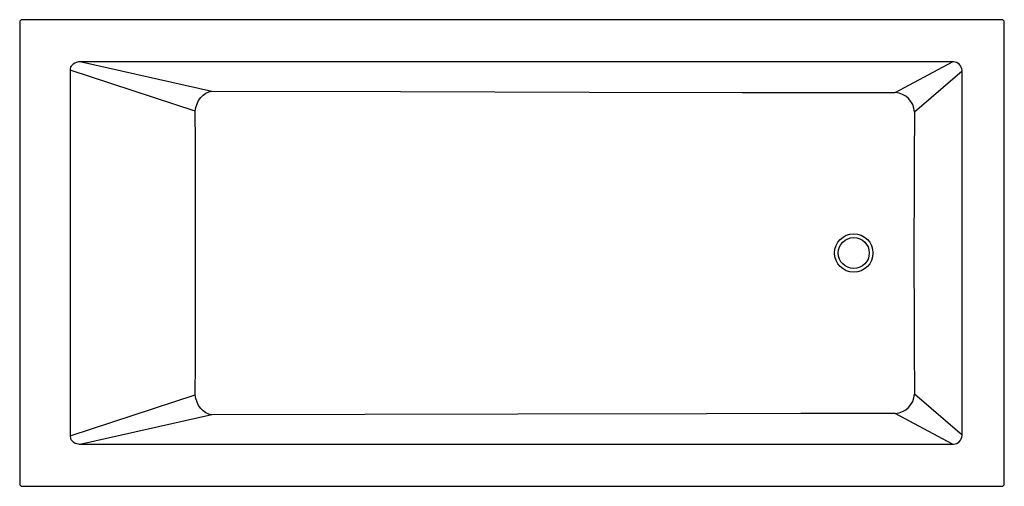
# Model space of a CAD drawing. Header units: millimetres. Extents: x 5554.29 to 5556.19, y 4647.79 to 4648.69.
import ezdxf

# ---------------------------------------------------------------- set-up
doc = ezdxf.new("R2010")
doc.units = ezdxf.units.MM
doc.layers.add('SANINDUSA', color=3, linetype='Continuous')

msp = doc.modelspace()

# ---------------------------------------------------------------- linework, layer by layer
at = {"layer": 'SANINDUSA'}
for p, q in [((5554.2871, 4648.6864), (5554.2871, 4647.795)), ((5556.1835, 4648.6914), (5554.2921, 4648.6914)), ((5556.1885, 4647.795), (5556.1885, 4648.6864)), ((5556.0885, 4648.61), (5554.4064, 4648.61)), ((5554.4064, 4648.61), (5554.6583, 4648.5534)), ((5555.978, 4648.5507), (5556.0885, 4648.61)), ((5554.3843, 4648.5936), (5554.3843, 4647.8878)), ((5554.6263, 4648.5147), (5554.3843, 4648.5936)), ((5556.1069, 4648.5923), (5556.0149, 4648.5131)), ((5556.1069, 4647.8892), (5556.1069, 4648.5923)), ((5554.3843, 4647.8878), (5554.6263, 4647.9668)), ((5556.0149, 4647.9684), (5556.1069, 4647.8892)), ((5554.6583, 4647.928), (5554.4064, 4647.8714)), ((5556.0885, 4647.8714), (5555.978, 4647.9308)), ((5554.4064, 4647.8714), (5556.0885, 4647.8714)), ((5554.2921, 4647.79), (5556.1835, 4647.79))]:
    msp.add_line(p, q, dxfattribs=at)
for points in [[(5554.401, 4648.6097), (5554.3966, 4648.6087), (5554.3935, 4648.6074), (5554.3905, 4648.6056), (5554.3884, 4648.6038), (5554.3866, 4648.6016), (5554.3855, 4648.5996), (5554.3847, 4648.5974), (5554.3845, 4648.5965), (5554.3843, 4648.5945)], [(5554.3843, 4648.5945), (5554.3843, 4648.5941), (5554.3843, 4648.5936), (5554.3843, 4648.5936)], [(5554.6263, 4648.5147), (5554.6274, 4648.5218), (5554.6296, 4648.5287), (5554.6327, 4648.5351), (5554.6367, 4648.5408), (5554.6414, 4648.5457), (5554.6467, 4648.5495), (5554.6524, 4648.5521), (5554.6583, 4648.5534)], [(5554.6583, 4648.5534), (5555.0227, 4648.5526), (5555.3871, 4648.5517), (5555.6826, 4648.551), (5555.7564, 4648.5508), (5555.8303, 4648.5507), (5555.8795, 4648.5506), (5555.9288, 4648.5506), (5555.978, 4648.5507)], [(5554.6263, 4647.9668), (5554.6264, 4648.0275), (5554.6264, 4648.1034), (5554.6264, 4648.149), (5554.6264, 4648.2099), (5554.6264, 4648.2404), (5554.6264, 4648.2709), (5554.6264, 4648.3318), (5554.6264, 4648.3928), (5554.6264, 4648.4233), (5554.6264, 4648.4537), (5554.6263, 4648.5147)], [(5556.0149, 4648.5131), (5556.0145, 4648.422), (5556.0142, 4648.3309), (5556.014, 4648.2856), (5556.0139, 4648.2403), (5556.014, 4648.195), (5556.0142, 4648.1497), (5556.0145, 4648.059), (5556.0149, 4647.9684)], [(5554.6583, 4647.928), (5554.6524, 4647.9294), (5554.6467, 4647.932), (5554.6414, 4647.9358), (5554.6367, 4647.9406), (5554.6327, 4647.9464), (5554.6296, 4647.9528), (5554.6274, 4647.9597), (5554.6263, 4647.9668)], [(5555.978, 4647.9308), (5555.9173, 4647.9309), (5555.8565, 4647.9308), (5555.7957, 4647.9307), (5555.6134, 4647.9303), (5555.249, 4647.9294), (5554.6583, 4647.928)], [(5556.1069, 4647.8884), (5556.1069, 4647.8888), (5556.1069, 4647.8892), (5556.1069, 4647.8892)], [(5554.3843, 4647.887), (5554.3851, 4647.8828), (5554.3861, 4647.8806), (5554.3876, 4647.8785), (5554.3895, 4647.8766), (5554.3916, 4647.8751), (5554.3943, 4647.8736), (5554.3973, 4647.8726), (5554.401, 4647.8718)]]:
    msp.add_lwpolyline(points, dxfattribs=at)
for radius in [0.0371, 0.03]:
    msp.add_circle((5555.8978, 4648.2407), radius, dxfattribs=at)
for centre, radius, start, end in [((5554.2921, 4648.6864), 0.005, 89.997, 180.003), ((5556.1835, 4648.6864), 0.005, 359.997, 90.003), ((5554.4057, 4648.5778), 0.0323, 88.7773, 98.2975), ((5556.0888, 4648.5896), 0.0204, 85.9061, 90.7398), ((5556.0894, 4648.5925), 0.0175, 1.6839, 87.3656), ((5556.0885, 4648.5925), 0.0184, 359.1801, 1.5527), ((5555.9756, 4648.5115), 0.0393, 2.2579, 86.5387), ((5555.9756, 4647.9699), 0.0393, 273.4613, 357.7422), ((5554.3984, 4647.8874), 0.0141, 178.3986, 181.8058), ((5556.0895, 4647.8889), 0.0174, 272.4863, 358.4642), ((5554.4057, 4647.9038), 0.0324, 261.7216, 271.2035), ((5556.0888, 4647.8918), 0.0204, 269.2583, 274.0958), ((5554.2921, 4647.795), 0.005, 179.997, 270.003), ((5556.1835, 4647.795), 0.005, 269.997, 0.003)]:
    msp.add_arc(centre, radius, start, end, dxfattribs=at)

doc.saveas('drawing.dxf')
